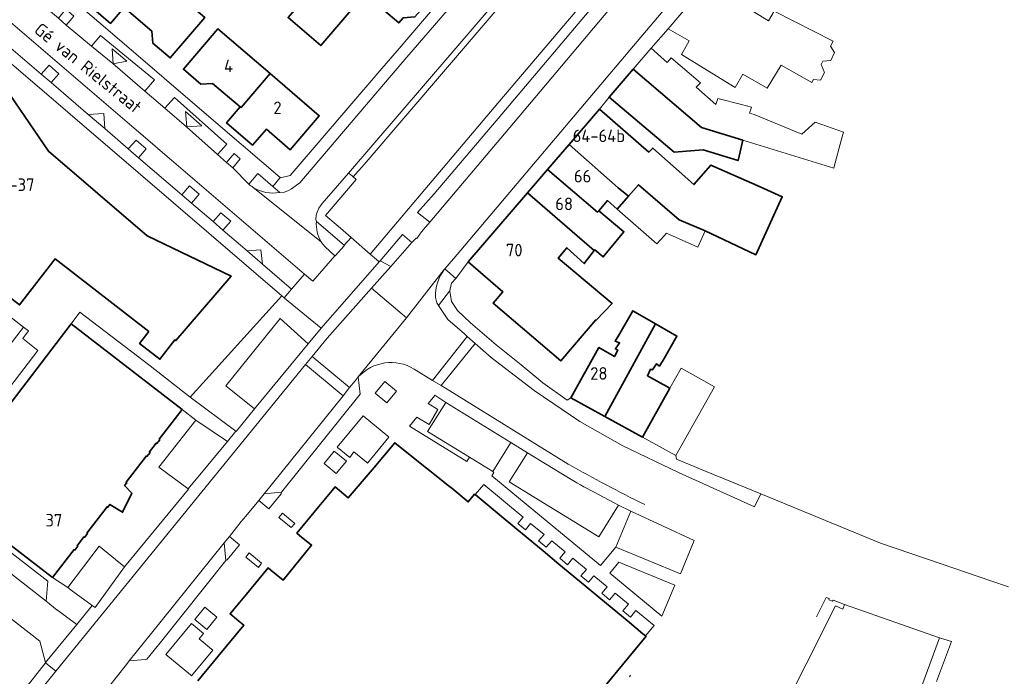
# Model space of a CAD drawing. Header units: metres. Extents: x 245598 to 248629, y 478632 to 481821.
# Tile 104 of 122: x 248009 to 248150, y 479774 to 479868. Entities that reach past the tile are written whole.
import ezdxf
from ezdxf.enums import TextEntityAlignment as Align

# ---------------------------------------------------------------- set-up
doc = ezdxf.new("R2010")
doc.units = ezdxf.units.M
for name, color, linetype, lineweight in [('B-XX-GR-GROENVOORZIENING-GV', 80, 'Continuous', 18), ('B-XX-OG-BEBOUWING-GV', 7, 'Continuous', 35), ('B-XX-OG-BEBOUWING-T18', 10, 'Continuous', 18), ('B-XX-OG-TERREIN_ERF-GV', 7, 'Continuous', 18), ('B-XX-OG-TOPOGRAFIE-T18', 10, 'Continuous', 18), ('B-XX-VH-VERHARDING_GESLOTEN-GV', 252, 'Continuous', 18), ('B-XX-VH-VERHARDING_OPEN-GV', 252, 'Continuous', 18)]:
    doc.layers.add(name, color=color, linetype=linetype, lineweight=lineweight)
doc.styles.add('NLCS-ISO-M-T18', font='NLCS-ISO.ttf', dxfattribs={"height": 1.8})

msp = doc.modelspace()

# ---------------------------------------------------------------- linework, layer by layer
at = {"layer": 'B-XX-GR-GROENVOORZIENING-GV'}
for points in [[(248115.806, 479912.969), (248112.354, 479909.018), (248111.559, 479908.839), (248081.957, 479874.441), (248058.391, 479846.913), (248056.839, 479845.125), (248057.258, 479844.755), (248052.889, 479839.619), (248055.008, 479837.806)], [(248055.008, 479837.806), (248056.54, 479836.465), (248059.281, 479834.066), (248077, 479855.065), (248090.738, 479871.276), (248105.556, 479888.818), (248122.461, 479908.756), (248122.939, 479909.32), (248122.802, 479911.407), (248122.785, 479911.641), (248120.645, 479913.431)], [(248045.338, 479843.749), (248043.173, 479845.582), (248041.914, 479844.065)], [(248046.328, 479842.91), (248045.338, 479843.749)], [(248055.559, 479835.355), (248051.576, 479838.738)], [(248052.687, 479835.242), (248053.642, 479834.34), (248054.201, 479833.84), (248054.242, 479833.803), (248055.601, 479835.319), (248055.559, 479835.355)], [(247986.56, 479747.273), (247995.015, 479756.337), (248003.31, 479765.214), (248010.533, 479772.764), (248012.804, 479775.593), (248012.793, 479775.667), (248011.992, 479778.682), (247990.831, 479795.15), (247988.498, 479792.22), (247992.952, 479788.783), (247993.678, 479789.728), (247997.32, 479786.927), (247996.588, 479785.971), (248002.536, 479781.376), (247995.45, 479772.157), (247987.313, 479761.617), (247976.764, 479769.744)], [(248068.131, 479732.235), (248078.443, 479724.383), (248087.917, 479717.411), (248104.861, 479742.038), (248125.864, 479783.735), (248126.938, 479783.288), (248127.175, 479783.962), (248125.515, 479784.589), (248125.452, 479784.427), (248124.909, 479784.634), (248124.979, 479784.798), (248124.532, 479784.972), (248123.154, 479782.185)]]:
    msp.add_lwpolyline(points, dxfattribs=at)
for points in [[(248016.867, 479868.116), (248015.72, 479869.094), (248014.639, 479867.814), (248015.741, 479866.843)], [(248024.451, 479861.654), (248022.346, 479863.429), (248022.481, 479861.298)], [(248014.697, 479859.853), (248013.302, 479861.088), (248012.184, 479859.804), (248013.591, 479858.606)], [(248018.924, 479854.021), (248021.269, 479852.022), (248021.141, 479854.165)], [(248035.194, 479852.429), (248032.826, 479854.47), (248033.011, 479852.275)], [(248027.219, 479849.137), (248025.766, 479850.39), (248024.644, 479849.131), (248026.105, 479847.857)], [(248040.675, 479847.72), (248039.803, 479848.464), (248038.724, 479847.166), (248039.59, 479846.404)], [(248032.29, 479842.568), (248033.695, 479841.345), (248034.801, 479842.647), (248033.389, 479843.828)], [(248038.19, 479837.518), (248039.311, 479838.788), (248037.881, 479839.968), (248036.776, 479838.721)], [(248060.688, 479833.129), (248062.238, 479832.29), (248065.244, 479835.713), (248063.882, 479836.893)], [(248043.855, 479832.655), (248043.636, 479834.679), (248041.679, 479834.528)], [(248042.721, 479811.923), (248038.61, 479815.219), (248046.381, 479824.856), (248050.407, 479821.257), (248052.249, 479823.494), (248046.989, 479827.782), (248046.949, 479827.816), (248046.635, 479828.086), (248033.521, 479813.63), (248040.026, 479808.737), (248040.07, 479808.704)], [(248061.371, 479815.867), (248059.974, 479814.185), (248061.651, 479812.775), (248063.037, 479814.469)], [(248073.5, 479805.001), (248067.485, 479808.68), (248070.088, 479812.865), (248068.502, 479813.871), (248068.314, 479813.627), (248067.589, 479812.689), (248068.947, 479811.844), (248067.688, 479809.711), (248065.957, 479810.742), (248064.894, 479809.461), (248073.12, 479804.407)], [(248058.723, 479804.316), (248058.908, 479804.165), (248061.94, 479807.876), (248061.785, 479808.005), (248058.262, 479810.928), (248054.558, 479806.468), (248056.335, 479804.986), (248056.95, 479805.764)], [(248096.586, 479797.31), (248094.827, 479798.172), (248092.018, 479793.612), (248079.173, 479801.479), (248081.775, 479805.66), (248079.386, 479807.139), (248076.834, 479802.965), (248076.807, 479802.956), (248076.988, 479802.81), (248076.693, 479802.374), (248092.234, 479789.515), (248094.428, 479792.161)], [(248055.86, 479804.441), (248054.105, 479805.891), (248052.661, 479804.135), (248054.406, 479802.694)], [(248043.339, 479798.833), (248044.75, 479797.636), (248046.505, 479799.8), (248046.569, 479800.009), (248044.092, 479799.769)], [(248096.03, 479781.656), (248098.303, 479779.773), (248098.661, 479779.477), (248099.909, 479780.951), (248097.308, 479783.067), (248096.542, 479782.137), (248095.45, 479783.06), (248096.23, 479783.973), (248094.316, 479785.574), (248093.505, 479784.638), (248092.419, 479785.55), (248093.201, 479786.479), (248091.278, 479788.067), (248090.508, 479787.144), (248089.422, 479788.056), (248090.212, 479788.952), (248088.271, 479790.553), (248087.497, 479789.629), (248086.413, 479790.565), (248087.177, 479791.479), (248085.266, 479793.051), (248084.466, 479792.144), (248083.383, 479793.049), (248084.17, 479793.971), (248082.229, 479795.548), (248081.488, 479794.62), (248080.396, 479795.548), (248081.155, 479796.43), (248075.515, 479801.103), (248074.291, 479799.664), (248078.015, 479796.579), (248080.28, 479794.703), (248084.024, 479791.601), (248086.277, 479789.735), (248090.035, 479786.623), (248092.291, 479784.754)], [(248047.968, 479794.963), (248048.465, 479795.546), (248046.722, 479797.005), (248046.214, 479796.401)], [(248040.554, 479792.49), (248039.114, 479793.673), (248038.387, 479792.765), (248038.623, 479790.22), (248038.817, 479790.314)], [(248041.961, 479791.324), (248041.487, 479790.705), (248043.265, 479789.242), (248043.721, 479789.86)], [(248101.029, 479782.257), (248102.87, 479786.7), (248094.867, 479790.014), (248093.57, 479788.435)], [(248037.326, 479782.121), (248035.594, 479783.56), (248034.148, 479781.807), (248035.911, 479780.356)], [(248036.571, 479777.558), (248034.79, 479779.013), (248035.422, 479779.794), (248033.69, 479781.214), (248030, 479776.795), (248033.538, 479773.883), (248033.707, 479773.744), (248036.729, 479777.429)]]:
    msp.add_lwpolyline(points, close=True, dxfattribs=at)
for points in [[(248041.914, 479844.065, 0.0356294), (248042.515, 479843.624)], [(248042.515, 479843.624, 0.1908631), (248046.328, 479842.91)], [(248051.576, 479838.738, 0.1567819), (248052.264, 479835.836)], [(248052.264, 479835.836, 0.037473), (248052.687, 479835.242)]]:
    msp.add_lwpolyline(points, format="xyb", dxfattribs=at)
at = {"layer": 'B-XX-OG-BEBOUWING-GV'}
for points in [[(248024.079, 479869.338), (248023.965, 479869.436), (248028.101, 479874.318), (248021.08, 479880.325), (248016.925, 479875.463), (248020.345, 479872.546), (248018.4, 479870.266), (248022.116, 479867.078)], [(248068.076, 479870.805), (248060.5, 479877.279), (248058.515, 479874.974), (248055.672, 479877.422), (248047.518, 479867.915), (248052.204, 479863.898), (248058.523, 479871.287), (248063.361, 479867.15), (248063.994, 479867.875), (248065.681, 479868.015)], [(248024.079, 479869.338), (248028.022, 479865.959), (248028.17, 479864.258), (248030.652, 479862.134), (248035.601, 479867.9), (248028.101, 479874.318), (248023.965, 479869.436)], [(248044.945, 479859.891), (248037.473, 479866.288), (248032.533, 479860.519), (248035.014, 479858.399), (248036.722, 479858.497), (248040.665, 479855.141), (248040.779, 479855.044)], [(248112.625, 479850.361), (248106.684, 479852.186), (248096.932, 479860.538), (248093.477, 479856.526), (248102.759, 479848.658), (248106.943, 479849.011), (248111.928, 479847.444)], [(248040.665, 479855.141), (248038.71, 479852.872), (248042.447, 479849.662), (248044.413, 479851.924), (248047.822, 479848.999), (248051.984, 479853.864), (248044.945, 479859.891), (248040.779, 479855.044)], [(248096.239, 479842.372), (248097.682, 479844.001), (248103.515, 479838.957), (248107.214, 479837.417), (248114.469, 479833.99), (248118.241, 479842.268), (248115.078, 479843.678), (248108.041, 479846.816), (248105.599, 479844.022), (248099.714, 479849.234), (248099.154, 479848.663), (248092.087, 479854.784), (248087.765, 479849.771), (248094.772, 479843.532)], [(248084.662, 479846.171), (248091.81, 479840.078), (248091.988, 479840.286), (248093.233, 479841.738), (248094.632, 479840.501), (248096.239, 479842.372), (248094.772, 479843.532), (248087.765, 479849.771)], [(248081.803, 479842.854), (248088.891, 479836.675), (248091.343, 479834.567), (248091.446, 479834.7), (248092.629, 479833.68), (248095.581, 479837.273), (248091.988, 479840.286), (248091.81, 479840.078), (248084.662, 479846.171)], [(248073.271, 479832.956), (248078.236, 479828.691), (248076.864, 479827.065), (248086.549, 479818.803), (248091.547, 479824.66), (248091.592, 479824.616), (248093.889, 479827.011), (248086.176, 479833.509), (248087.434, 479834.977), (248089.914, 479832.716), (248091.343, 479834.567), (248088.891, 479836.675), (248081.803, 479842.854)], [(248092.87, 479810.83), (248100.097, 479824.11), (248096.863, 479825.958), (248095.014, 479822.723), (248094.32, 479821.617), (248094.954, 479821.392), (248094.376, 479820.508), (248094.709, 479820.333), (248094.231, 479819.413), (248091.984, 479820.701), (248088.009, 479813.491)], [(248013.795, 479787.79), (248016.893, 479791.804), (248016.98, 479791.736), (248017.407, 479792.291), (248017.32, 479792.358), (248018.286, 479793.609), (248018.373, 479793.541), (248018.8, 479794.096), (248018.713, 479794.163), (248021.622, 479797.931), (248021.709, 479797.864), (248022.014, 479798.26), (248023.839, 479797.154), (248025.134, 479799.88), (248024.116, 479800.983), (248024.415, 479801.37), (248024.328, 479801.438), (248027.236, 479805.206), (248027.323, 479805.139), (248027.757, 479805.701), (248027.67, 479805.768), (248028.641, 479807.027), (248028.728, 479806.959), (248029.156, 479807.514), (248029.069, 479807.581), (248032.35, 479811.832), (248016.475, 479824.104), (247998.003, 479799.964)], [(248092.87, 479810.83), (248098.242, 479807.889), (248102.142, 479814.914), (248098.947, 479816.665), (248099.414, 479817.607), (248099.658, 479817.502), (248100.258, 479818.396), (248100.666, 479818.064), (248101.337, 479819.158), (248103.165, 479822.357), (248100.097, 479824.11)]]:
    msp.add_lwpolyline(points, close=True, dxfattribs=at)
for points in [[(248027.598, 479822.985), (248026.271, 479821.265), (248029.179, 479819.021), (248031.331, 479821.809), (248031.466, 479821.694), (248039.362, 479830.932), (248027.331, 479836.688), (248013.232, 479848.777), (248005.683, 479859.787), (247997.901, 479850.684), (247996.889, 479851.575), (247992.337, 479848.598)], [(247992.3, 479847.145), (247993.815, 479845.848), (247991.231, 479842.791), (247994.322, 479840.206), (247993.3, 479838.983), (248009.076, 479826.799), (248014.179, 479833.389), (248027.565, 479823.01), (248027.598, 479822.985)], [(248091.33, 479770.386), (248098.76, 479779.395), (248098.661, 479779.477), (248098.303, 479779.773), (248096.03, 479781.656), (248092.291, 479784.754), (248090.035, 479786.623), (248086.277, 479789.735), (248084.024, 479791.601), (248080.28, 479794.703), (248078.015, 479796.579), (248074.291, 479799.664), (248074.216, 479799.726), (248073.304, 479798.625), (248070.937, 479800.568), (248070.617, 479800.838), (248064.033, 479806.066), (248062.788, 479807.088), (248059.847, 479803.555), (248056.107, 479799.183), (248055.517, 479799.716), (248055.154, 479800.016), (248054.251, 479800.765), (248053.823, 479800.247), (248051.938, 479797.968), (248048.791, 479794.162), (248049.172, 479793.832), (248050.876, 479792.455), (248046.826, 479787.441), (248045.061, 479788.867), (248044.659, 479789.191), (248041.558, 479785.435), (248039.666, 479783.145), (248039.221, 479782.605), (248040.118, 479781.855), (248040.489, 479781.547), (248041.174, 479780.984), (248037.511, 479776.567), (248034.591, 479773.029)]]:
    msp.add_lwpolyline(points, dxfattribs=at)
at = {"layer": 'B-XX-OG-TERREIN_ERF-GV'}
for points in [[(248028.101, 479874.318), (248035.601, 479867.9), (248030.652, 479862.134), (248028.17, 479864.258), (248028.022, 479865.959), (248024.079, 479869.338), (248022.116, 479867.078), (248018.4, 479870.266), (248020.345, 479872.546), (248016.925, 479875.463), (248021.08, 479880.325)], [(248044.945, 479859.891), (248051.984, 479853.864), (248047.822, 479848.999), (248044.413, 479851.924), (248042.447, 479849.662), (248038.71, 479852.872), (248040.665, 479855.141), (248036.722, 479858.497), (248035.014, 479858.399), (248032.533, 479860.519), (248037.473, 479866.288)], [(248033.232, 479800.488), (248029.016, 479803.584), (248034.325, 479810.337), (248032.35, 479811.832), (248029.069, 479807.581), (248029.156, 479807.514), (248028.728, 479806.959), (248028.641, 479807.027), (248027.67, 479805.768), (248027.757, 479805.701), (248027.323, 479805.139), (248027.236, 479805.206), (248024.328, 479801.438), (248024.415, 479801.37), (248024.116, 479800.983), (248025.134, 479799.88), (248023.839, 479797.154), (248022.014, 479798.26), (248021.709, 479797.864), (248021.622, 479797.931), (248018.713, 479794.163), (248018.8, 479794.096), (248018.373, 479793.541), (248018.286, 479793.609), (248017.32, 479792.358), (248017.407, 479792.291), (248016.98, 479791.736), (248016.893, 479791.804), (248013.795, 479787.79), (248015.973, 479786.384), (248020.468, 479792.314), (248024.114, 479789.327), (248033.275, 479800.453), (248033.277, 479800.455)]]:
    msp.add_lwpolyline(points, close=True, dxfattribs=at)
for points in [[(248012.517, 479874.043), (248021.375, 479866.454), (248029.8, 479859.237), (248038.195, 479852.044), (248046.401, 479845.014), (248046.443, 479844.978), (248047.796, 479845.296), (248060.953, 479860.636), (248063.112, 479863.154), (248068.998, 479870.017)], [(248107.788, 479872.701), (248116.273, 479867.468), (248117.073, 479868.818), (248125.519, 479864.517), (248125.175, 479863.844), (248125.712, 479862.894), (248125.199, 479861.786), (248124.068, 479861.682), (248123.808, 479861.174), (248124.313, 479860.042), (248123.741, 479858.966), (248122.72, 479859.05), (248122.5, 479858.62), (248118.115, 479861.082), (248116.068, 479857.808), (248112.614, 479859.826), (248111.501, 479857.911), (248103.824, 479862.634), (248104.926, 479864.572), (248101.915, 479866.3), (248099.496, 479863.516), (248101.773, 479861.466), (248102.358, 479862.159), (248106.564, 479858.559), (248105.947, 479857.933), (248108.73, 479855.458), (248109.006, 479856.337), (248112.414, 479855.464), (248113.824, 479855.102), (248113.581, 479854.232), (248114.245, 479854.06), (248121.053, 479851.226), (248122.98, 479852.945), (248127.016, 479851.509), (248126.749, 479850.514), (248125.654, 479846.43), (248125.636, 479846.363), (248112.625, 479850.361), (248111.928, 479847.444), (248106.943, 479849.011), (248102.759, 479848.658), (248093.477, 479856.526), (248092.087, 479854.784), (248099.154, 479848.663), (248099.714, 479849.234), (248105.599, 479844.022), (248108.041, 479846.816), (248115.078, 479843.678), (248118.241, 479842.268), (248114.469, 479833.99), (248107.214, 479837.417), (248106.159, 479835.086), (248101.697, 479837.068), (248101.337, 479836.686), (248100.278, 479835.561), (248094.632, 479840.501), (248093.233, 479841.738), (248091.988, 479840.286), (248095.581, 479837.273), (248092.629, 479833.68), (248091.446, 479834.7), (248091.343, 479834.567), (248089.914, 479832.716), (248087.434, 479834.977), (248086.176, 479833.509), (248093.889, 479827.011), (248091.592, 479824.616), (248091.547, 479824.66), (248086.549, 479818.803), (248076.864, 479827.065), (248078.236, 479828.691), (248073.271, 479832.956), (248071.506, 479830.606), (248070.898, 479829.929), (248070.713, 479829.042), (248070.656, 479828.767), (248070.9, 479827.3), (248071.767, 479826.022), (248073.633, 479824.233), (248077.289, 479821.089), (248080.878, 479818.256), (248084, 479815.678), (248087.478, 479813.167), (248088.009, 479813.491), (248091.984, 479820.701), (248094.231, 479819.413), (248094.709, 479820.333), (248094.376, 479820.508), (248094.954, 479821.392), (248094.32, 479821.617), (248095.014, 479822.723), (248096.863, 479825.958), (248100.097, 479824.11), (248103.165, 479822.357), (248101.337, 479819.158), (248100.666, 479818.064), (248100.258, 479818.396), (248099.658, 479817.502), (248099.414, 479817.607), (248098.947, 479816.665), (248102.142, 479814.914), (248103.77, 479817.761), (248105.069, 479817.023), (248108.546, 479815.073), (248102.996, 479805.286), (248103.089, 479804.756), (248107.367, 479802.989), (248115.188, 479799.78), (248115.978, 479799.456), (248132.3, 479792.733), (248141.002, 479789.766), (248148.092, 479787.348), (248150.651, 479786.475)], [(248063.994, 479867.875), (248063.361, 479867.15), (248058.523, 479871.287), (248052.204, 479863.898), (248047.518, 479867.915)], [(248134.078, 479761.022), (248140.756, 479779.156), (248127.175, 479783.962), (248126.938, 479783.288), (248125.864, 479783.735), (248104.861, 479742.038)]]:
    msp.add_lwpolyline(points, dxfattribs=at)
at = {"layer": 'B-XX-VH-VERHARDING_GESLOTEN-GV'}
for points in [[(248069.881, 479831.852), (248064.483, 479824.954), (248057.572, 479816.494)], [(248065.556, 479817.63), (248068.192, 479816.007), (248073.16, 479822.308), (248072.756, 479822.667), (248070.378, 479824.722), (248069.053, 479826.738), (248068.822, 479827.089)], [(248068.822, 479827.089), (248068.605, 479827.88)], [(248103.378, 479802.822), (248095.433, 479806.633), (248089.278, 479810.111), (248082.756, 479814.578), (248076.567, 479819.278), (248074.306, 479821.288), (248069.444, 479815.253), (248070.658, 479814.513), (248087.628, 479804.039)], [(248009.01, 479754.28), (248012.219, 479759.079), (248014.476, 479762.703), (248015.713, 479764.317), (248017.492, 479766.639), (248018.767, 479768.281), (248019.241, 479768.89), (248024.389, 479775.385), (248024.777, 479775.874), (248027.789, 479779.612), (248038.387, 479792.765), (248039.114, 479793.673), (248040.791, 479795.822), (248041.456, 479796.585), (248043.339, 479798.833), (248044.092, 479799.769), (248055.39, 479813.818), (248050.026, 479818.294), (248014.267, 479774.408), (248011.878, 479771.477), (248004.663, 479763.935)]]:
    msp.add_lwpolyline(points, dxfattribs=at)
for points in [[(248068.605, 479827.88, -0.1725183), (248069.881, 479831.852)], [(248057.572, 479816.494, -0.3594627), (248065.556, 479817.63)], [(248087.628, 479804.039, 0.0153816), (248098.572, 479798.229)]]:
    msp.add_lwpolyline(points, format="xyb", dxfattribs=at)
for points in [[(248056.324, 479814.979), (248057.096, 479815.939), (248057.572, 479816.494), (248064.483, 479824.954), (248059.481, 479829.206), (248053.1, 479822.067), (248050.957, 479819.437)], [(248074.306, 479821.288), (248073.16, 479822.308), (248068.192, 479816.007), (248069.444, 479815.253)], [(248050.957, 479819.437), (248050.026, 479818.294), (248055.39, 479813.818), (248056.324, 479814.979)]]:
    msp.add_lwpolyline(points, close=True, dxfattribs=at)
at = {"layer": 'B-XX-VH-VERHARDING_OPEN-GV'}
for points in [[(248051.576, 479838.738), (248051.499, 479839.043), (248051.527, 479839.64), (248051.669, 479840.096), (248051.925, 479840.636), (248052.411, 479841.317), (248056.154, 479845.675), (248110.999, 479909.488), (248115.053, 479914.137)], [(248056.839, 479845.125), (248058.391, 479846.913), (248081.957, 479874.441), (248111.559, 479908.839), (248110.999, 479909.488), (248056.154, 479845.675)], [(248009.588, 479874.408), (248009.988, 479876.232), (248010.857, 479877.521), (248012.043, 479878.909), (248021.684, 479890.234), (248026.561, 479895.919), (248024.698, 479897.524), (248024.13, 479898.014), (248023.095, 479898.905), (248016.934, 479891.71), (248011.064, 479884.858), (248005.209, 479878.023), (248002.897, 479875.641), (248005.074, 479873.713), (248003.222, 479871.2), (248007.472, 479867.559), (248049.888, 479831.213), (248051.06, 479830.209), (248054.201, 479833.84), (248053.642, 479834.34), (248052.687, 479835.242)], [(248016.867, 479868.116), (248015.741, 479866.843), (248019.373, 479863.84), (248020.675, 479865.36), (248028.399, 479859.005), (248027.019, 479857.394), (248029.89, 479854.934), (248031.28, 479856.488), (248038.734, 479849.822), (248037.401, 479848.331), (248038.724, 479847.166), (248039.803, 479848.464), (248040.675, 479847.72), (248039.59, 479846.404), (248041.914, 479844.065), (248043.173, 479845.582), (248045.338, 479843.749), (248046.401, 479845.014), (248038.195, 479852.044), (248029.8, 479859.237), (248021.375, 479866.454), (248012.517, 479874.043)], [(248104.663, 479872.953), (248097.505, 479864.491), (248071.201, 479833.394), (248069.97, 479831.966), (248071.506, 479830.606), (248073.271, 479832.956), (248081.803, 479842.854), (248084.662, 479846.171), (248087.765, 479849.771), (248092.087, 479854.784), (248093.477, 479856.526), (248096.932, 479860.538), (248099.496, 479863.516), (248101.915, 479866.3), (248107.49, 479872.885)], [(248037.401, 479848.331), (248032.961, 479852.302), (248029.89, 479854.934), (248027.019, 479857.394), (248022.431, 479861.325), (248019.373, 479863.84), (248015.741, 479866.843), (248014.639, 479867.814), (248012.086, 479869.991), (248011.149, 479870.811)], [(248090.738, 479871.276), (248077, 479855.065), (248059.281, 479834.066), (248060.184, 479833.296), (248060.562, 479832.974), (248060.688, 479833.129), (248063.882, 479836.893), (248065.244, 479835.713), (248065.838, 479836.367), (248065.952, 479836.318), (248066.633, 479837.276), (248067.791, 479838.622), (248066.059, 479840.009), (248068.449, 479842.678), (248078.134, 479854.106), (248091.897, 479870.399)], [(248068.998, 479870.017), (248063.112, 479863.154), (248060.953, 479860.636), (248047.796, 479845.296), (248046.443, 479844.978), (248046.401, 479845.014), (248045.338, 479843.749), (248046.328, 479842.91), (248047.014, 479842.938), (248047.574, 479843.19), (248048.003, 479843.432), (248048.728, 479843.938), (248049.189, 479844.257), (248062.277, 479859.603), (248064.503, 479862.236), (248070.298, 479868.925)], [(248007.496, 479863.83), (248012.184, 479859.804), (248013.302, 479861.088), (248014.697, 479859.853), (248013.591, 479858.606), (248018.924, 479854.021), (248021.141, 479854.165), (248021.269, 479852.022), (248024.644, 479849.131), (248025.766, 479850.39), (248027.219, 479849.137), (248026.105, 479847.857), (248032.29, 479842.568), (248033.389, 479843.828), (248034.801, 479842.647), (248033.695, 479841.345), (248036.776, 479838.721), (248037.881, 479839.968), (248039.311, 479838.788), (248038.19, 479837.518), (248041.679, 479834.528), (248043.636, 479834.679), (248043.855, 479832.655), (248048.019, 479829.053), (248049.888, 479831.213), (248007.472, 479867.559)], [(248070.298, 479868.925), (248064.503, 479862.236), (248062.277, 479859.603), (248049.189, 479844.257), (248048.728, 479843.938), (248048.003, 479843.432), (248047.574, 479843.19), (248047.014, 479842.938), (248046.328, 479842.91)], [(247993.22, 479836.291), (247996.39, 479833.85), (248000.589, 479830.617), (248005.224, 479827.048), (248009.661, 479823.631), (248010.368, 479823.087), (248009.532, 479821.98), (248011.688, 479820.282), (247996.838, 479800.909), (247998.003, 479799.964), (248016.475, 479824.104), (248017.733, 479825.748), (248027.763, 479818.066), (248033.521, 479813.63), (248046.635, 479828.086), (248026.041, 479845.768), (248005.881, 479863.031), (247996.398, 479851.983), (247995.265, 479852.827), (247987.618, 479843.597), (247987.638, 479843.534), (247988.121, 479841.182), (247988.322, 479840.582)], [(247992.337, 479848.598), (247996.889, 479851.575), (247997.901, 479850.684), (248005.683, 479859.787), (248013.232, 479848.777), (248027.331, 479836.688), (248039.362, 479830.932), (248031.466, 479821.694), (248031.331, 479821.809)], [(248041.914, 479844.065), (248039.59, 479846.404), (248038.724, 479847.166), (248037.401, 479848.331)], [(248031.331, 479821.809), (248029.179, 479819.021), (248026.271, 479821.265), (248027.598, 479822.985), (248027.565, 479823.01), (248014.179, 479833.389), (248009.076, 479826.799), (247993.3, 479838.983), (247994.322, 479840.206), (247991.231, 479842.791), (247993.815, 479845.848), (247992.3, 479847.145)], [(248056.154, 479845.675), (248052.411, 479841.317), (248051.925, 479840.636), (248051.669, 479840.096), (248051.527, 479839.64), (248051.499, 479839.043), (248051.576, 479838.738), (248055.559, 479835.355), (248056.54, 479836.465)], [(248056.54, 479836.465), (248055.008, 479837.806), (248052.889, 479839.619), (248057.258, 479844.755), (248056.839, 479845.125)], [(248042.515, 479843.624), (248052.264, 479835.836)], [(248052.264, 479835.836), (248042.515, 479843.624)], [(248068.605, 479827.88), (248068.822, 479827.089), (248069.053, 479826.738), (248070.606, 479828.794), (248070.713, 479829.042), (248070.898, 479829.929), (248071.506, 479830.606), (248069.97, 479831.966), (248069.881, 479831.852)], [(248087.628, 479804.039), (248070.658, 479814.513), (248069.444, 479815.253), (248068.192, 479816.007), (248065.556, 479817.63)], [(248057.572, 479816.494), (248057.858, 479814.019), (248046.569, 479800.009), (248046.505, 479799.8), (248044.75, 479797.636), (248043.339, 479798.833), (248041.456, 479796.585), (248040.791, 479795.822), (248039.114, 479793.673), (248040.554, 479792.49), (248038.817, 479790.314), (248038.623, 479790.22), (248029.192, 479778.481), (248027.292, 479776.117), (248027.038, 479776.092), (248024.777, 479775.874), (248024.389, 479775.385), (248019.241, 479768.89)], [(248076.807, 479802.956), (248073.713, 479804.871), (248073.5, 479805.001), (248073.12, 479804.407), (248064.894, 479809.461), (248065.957, 479810.742), (248067.688, 479809.711), (248068.947, 479811.844), (248067.589, 479812.689), (248068.314, 479813.627), (248068.502, 479813.871), (248070.088, 479812.865), (248079.386, 479807.139), (248081.775, 479805.66), (248087.41, 479802.219)], [(247980.984, 479809.359), (247977.833, 479805.273), (247982.01, 479802.019), (247985.778, 479799.083), (247990.831, 479795.15), (248011.992, 479778.682), (248012.793, 479775.667), (248017.263, 479781.095), (248014.508, 479783.123), (248014.475, 479783.149), (248012.871, 479784.406), (247995.497, 479798.027), (247994.955, 479798.452), (247990.145, 479802.222)], [(248034.591, 479773.029), (248037.511, 479776.567), (248041.174, 479780.984), (248040.489, 479781.547), (248040.118, 479781.855), (248039.221, 479782.605), (248039.666, 479783.145), (248041.558, 479785.435), (248044.659, 479789.191), (248045.061, 479788.867), (248046.826, 479787.441), (248050.876, 479792.455), (248049.172, 479793.832), (248048.791, 479794.162), (248051.938, 479797.968), (248053.823, 479800.247), (248054.251, 479800.765), (248055.154, 479800.016), (248055.517, 479799.716), (248056.107, 479799.183), (248059.847, 479803.555), (248062.788, 479807.088), (248064.033, 479806.066), (248070.617, 479800.838), (248070.937, 479800.568), (248073.304, 479798.625), (248074.216, 479799.726), (248074.291, 479799.664), (248075.515, 479801.103), (248081.155, 479796.43), (248080.396, 479795.548), (248081.488, 479794.62), (248082.229, 479795.548), (248084.17, 479793.971), (248083.383, 479793.049), (248084.466, 479792.144), (248085.266, 479793.051), (248087.177, 479791.479), (248086.413, 479790.565), (248087.497, 479789.629), (248088.271, 479790.553), (248090.212, 479788.952), (248089.422, 479788.056), (248090.508, 479787.144), (248091.278, 479788.067), (248093.201, 479786.479), (248092.419, 479785.55), (248093.505, 479784.638), (248094.316, 479785.574), (248096.23, 479783.973), (248095.45, 479783.06), (248096.542, 479782.137), (248097.308, 479783.067), (248099.909, 479780.951), (248098.661, 479779.477), (248098.76, 479779.395), (248091.33, 479770.386)], [(248087.41, 479802.219), (248081.775, 479805.66), (248079.173, 479801.479), (248092.018, 479793.612), (248094.827, 479798.172)], [(248091.351, 479799.997), (248094.827, 479798.172), (248096.586, 479797.31), (248105.625, 479793.107), (248103.686, 479788.32), (248094.428, 479792.161), (248092.234, 479789.515), (248076.693, 479802.374), (248076.988, 479802.81), (248076.807, 479802.956)], [(248094.827, 479798.172), (248091.351, 479799.997)], [(248140.333, 479772.911), (248142.456, 479778.633), (248140.756, 479779.156), (248134.078, 479761.022)], [(247987.72, 479745.786), (247996.376, 479755.067), (248004.663, 479763.935), (248011.878, 479771.477), (248014.267, 479774.408), (248012.804, 479775.593), (248010.533, 479772.764), (248003.31, 479765.214), (247995.015, 479756.337), (247986.56, 479747.273)], [(248096.364, 479773.608), (248096.54, 479773.823)]]:
    msp.add_lwpolyline(points, dxfattribs=at)
for points in [[(248122.593, 479903.442), (248121.437, 479902.063), (248093.529, 479869.105), (248079.765, 479852.805), (248067.791, 479838.622), (248066.633, 479837.276), (248065.952, 479836.318), (248065.838, 479836.367), (248065.244, 479835.713), (248062.238, 479832.29), (248059.481, 479829.206), (248064.483, 479824.954), (248069.881, 479831.852), (248069.97, 479831.966), (248071.201, 479833.394), (248097.505, 479864.491), (248104.663, 479872.953), (248118.88, 479889.76), (248127.18, 479899.576)], [(248067.791, 479838.622), (248079.765, 479852.805), (248093.529, 479869.105), (248121.437, 479902.063), (248119.867, 479903.432), (248095.24, 479874.347), (248092.095, 479870.633), (248091.897, 479870.399), (248078.134, 479854.106), (248068.449, 479842.678), (248066.059, 479840.009)], [(248021.269, 479852.022), (248018.924, 479854.021), (248013.591, 479858.606), (248012.184, 479859.804), (248007.496, 479863.83), (248005.653, 479865.364), (248005.646, 479865.355), (248004.549, 479864.031), (248005.881, 479863.031), (248026.041, 479845.768), (248046.635, 479828.086), (248046.949, 479827.816), (248048.019, 479829.053), (248043.855, 479832.655), (248041.679, 479834.528), (248038.19, 479837.518), (248036.776, 479838.721), (248033.695, 479841.345), (248032.29, 479842.568), (248026.105, 479847.857), (248024.644, 479849.131)], [(248019.373, 479863.84), (248022.431, 479861.325), (248027.019, 479857.394), (248028.399, 479859.005), (248020.675, 479865.36)], [(248024.451, 479861.654), (248022.481, 479861.298), (248022.346, 479863.429)], [(248029.89, 479854.934), (248032.961, 479852.302), (248037.401, 479848.331), (248038.734, 479849.822), (248031.28, 479856.488)], [(248035.194, 479852.429), (248033.011, 479852.275), (248032.826, 479854.47)], [(248060.184, 479833.296), (248059.281, 479834.066), (248056.54, 479836.465), (248055.559, 479835.355), (248055.601, 479835.319), (248054.242, 479833.803), (248054.201, 479833.84), (248051.06, 479830.209), (248049.888, 479831.213), (248048.019, 479829.053), (248046.949, 479827.816), (248046.989, 479827.782), (248052.249, 479823.494), (248060.562, 479832.974)], [(248053.1, 479822.067), (248059.481, 479829.206), (248062.238, 479832.29), (248060.688, 479833.129), (248060.562, 479832.974), (248052.249, 479823.494), (248050.407, 479821.257), (248042.721, 479811.923), (248040.07, 479808.704), (248040.026, 479808.737), (248038.825, 479807.279), (248033.232, 479800.488), (248033.277, 479800.455), (248033.275, 479800.453), (248024.114, 479789.327), (248019.922, 479783.496), (248019.495, 479783.805), (248017.263, 479781.095), (248012.793, 479775.667), (248012.804, 479775.593), (248014.267, 479774.408), (248050.026, 479818.294), (248050.957, 479819.437)], [(248070.713, 479829.042), (248070.606, 479828.794), (248069.053, 479826.738), (248070.378, 479824.722), (248072.756, 479822.667), (248073.16, 479822.308), (248074.306, 479821.288), (248076.567, 479819.278), (248082.756, 479814.578), (248089.278, 479810.111), (248095.433, 479806.633), (248103.378, 479802.822), (248114.278, 479797.917), (248115.188, 479799.78), (248107.367, 479802.989), (248103.089, 479804.756), (248102.996, 479805.286), (248098.242, 479807.889), (248092.87, 479810.83), (248088.009, 479813.491), (248087.478, 479813.167), (248084, 479815.678), (248080.878, 479818.256), (248077.289, 479821.089), (248073.633, 479824.233), (248071.767, 479826.022), (248070.9, 479827.3), (248070.656, 479828.767)], [(248005.224, 479827.048), (247992.026, 479809.958), (247996.456, 479806.537), (248009.661, 479823.631)], [(248016.475, 479824.104), (248032.35, 479811.832), (248034.325, 479810.337), (248038.825, 479807.279), (248040.026, 479808.737), (248033.521, 479813.63), (248027.763, 479818.066), (248017.733, 479825.748)], [(248050.407, 479821.257), (248046.381, 479824.856), (248038.61, 479815.219), (248042.721, 479811.923)], [(247989.406, 479802.817), (247990.145, 479802.222), (247994.955, 479798.452), (247996.838, 479800.909), (248011.688, 479820.282), (248009.532, 479821.98), (248010.368, 479823.087), (248009.661, 479823.631), (247996.456, 479806.537), (247992.026, 479809.958), (247991.633, 479810.159), (247990.693, 479809.919), (247990.256, 479809.679), (247989.732, 479809.298), (247989.25, 479808.817), (247988.589, 479807.407), (247988.348, 479806.61), (247988.165, 479805.612), (247988.573, 479804.296)], [(248046.569, 479800.009), (248057.858, 479814.019), (248057.572, 479816.494), (248057.096, 479815.939), (248056.324, 479814.979), (248055.39, 479813.818), (248044.092, 479799.769)], [(248059.974, 479814.185), (248061.371, 479815.867), (248063.037, 479814.469), (248061.651, 479812.775)], [(248070.088, 479812.865), (248067.485, 479808.68), (248073.5, 479805.001), (248073.713, 479804.871), (248076.807, 479802.956), (248076.834, 479802.965), (248079.386, 479807.139)], [(248034.325, 479810.337), (248029.016, 479803.584), (248033.232, 479800.488), (248038.825, 479807.279)], [(248061.785, 479808.005), (248061.94, 479807.876), (248058.908, 479804.165), (248058.723, 479804.316), (248056.95, 479805.764), (248056.335, 479804.986), (248054.558, 479806.468), (248058.262, 479810.928)], [(248054.406, 479802.694), (248052.661, 479804.135), (248054.105, 479805.891), (248055.86, 479804.441)], [(247995.497, 479798.027), (247998.607, 479798.494), (248013.138, 479787.269), (248012.871, 479784.406), (248014.475, 479783.149), (248014.508, 479783.123), (248017.263, 479781.095), (248019.495, 479783.805), (248016.64, 479785.87), (248015.973, 479786.384), (248013.795, 479787.79), (247998.003, 479799.964), (247996.838, 479800.909), (247994.955, 479798.452)], [(248012.871, 479784.406), (248013.138, 479787.269), (247998.607, 479798.494), (247995.497, 479798.027)], [(248048.465, 479795.546), (248047.968, 479794.963), (248046.214, 479796.401), (248046.722, 479797.005)], [(248016.64, 479785.87), (248019.495, 479783.805), (248019.922, 479783.496), (248024.114, 479789.327), (248020.468, 479792.314), (248015.973, 479786.384)], [(248027.038, 479776.092), (248027.292, 479776.117), (248029.192, 479778.481), (248038.623, 479790.22), (248038.387, 479792.765), (248027.789, 479779.612), (248024.777, 479775.874)], [(248043.721, 479789.86), (248043.265, 479789.242), (248041.487, 479790.705), (248041.961, 479791.324)], [(248093.57, 479788.435), (248094.867, 479790.014), (248102.87, 479786.7), (248101.029, 479782.257)], [(248035.911, 479780.356), (248034.148, 479781.807), (248035.594, 479783.56), (248037.326, 479782.121)], [(248033.538, 479773.883), (248030, 479776.795), (248033.69, 479781.214), (248035.422, 479779.794), (248034.79, 479779.013), (248036.571, 479777.558), (248036.729, 479777.429), (248033.707, 479773.744)]]:
    msp.add_lwpolyline(points, close=True, dxfattribs=at)
for points in [[(248056.154, 479845.675, -0.0103146), (248056.839, 479845.125)], [(248056.839, 479845.125, 0.0103146), (248056.154, 479845.675)], [(248042.515, 479843.624, -0.0356294), (248041.914, 479844.065)], [(248046.328, 479842.91, -0.1908631), (248042.515, 479843.624)], [(248052.264, 479835.836, -0.1567819), (248051.576, 479838.738)], [(248052.687, 479835.242, -0.037473), (248052.264, 479835.836)], [(248069.881, 479831.852, 0.1725183), (248068.605, 479827.88)], [(248065.556, 479817.63, 0.3594627), (248057.572, 479816.494)], [(248098.572, 479798.229, -0.0153816), (248087.628, 479804.039)], [(248087.41, 479802.219, 0.0193007), (248091.351, 479799.997)], [(248091.351, 479799.997, -0.0193007), (248087.41, 479802.219)]]:
    msp.add_lwpolyline(points, format="xyb", dxfattribs=at)

# ---------------------------------------------------------------- texts
at = {"layer": 'B-XX-OG-BEBOUWING-T18', "style": 'NLCS-ISO-M-T18'}
for s, p in [('4', (248039, 479861)), ('2', (248046, 479855)), ('64-64b', (248092, 479851)), ('66', (248089.675, 479845.227)), ('1-37', (248009, 479844)), ('68', (248087.029, 479841.258)), ('70', (248079.885, 479834.644)), ('28', (248092, 479817)), ('37', (248014, 479796))]:
    msp.add_text(s, height=1.8, dxfattribs=at).set_placement(p, align=Align.MIDDLE_CENTER)
at = {"layer": 'B-XX-OG-TOPOGRAFIE-T18', "style": 'NLCS-ISO-M-T18'}
msp.add_text('Gé van Rielstraat', height=1.8, rotation=321.1, dxfattribs=at).set_placement((248018.896, 479860.697), align=Align.MIDDLE_CENTER)

doc.saveas('drawing.dxf')
